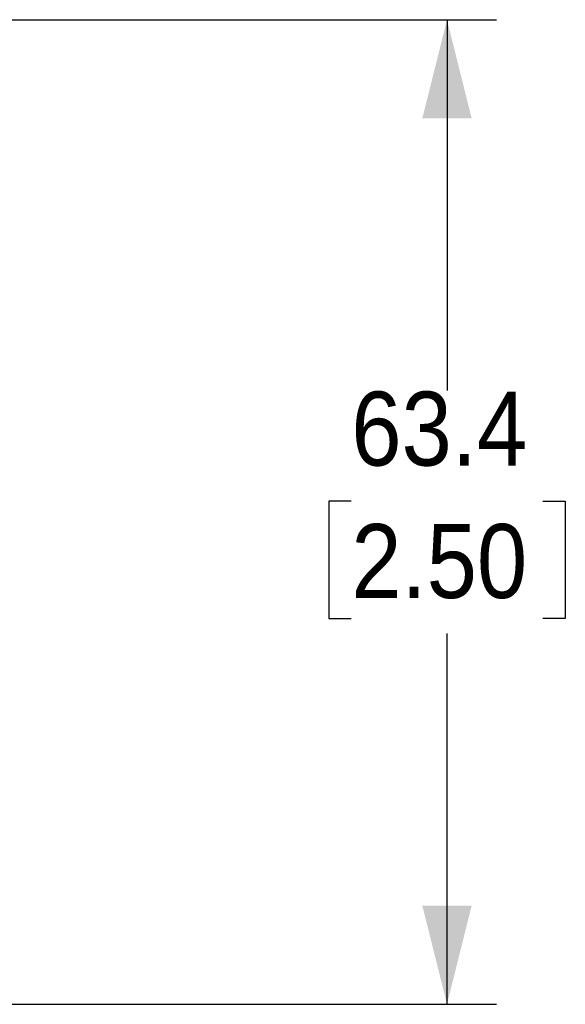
# Model space of a CAD drawing. Header units: millimetres. Extents: x 13 to 559, y 0 to 388.
# Tile 13 of 16: x 272 to 307, y 152 to 216. Entities that reach past the tile are written whole.
import ezdxf

# ---------------------------------------------------------------- set-up
doc = ezdxf.new("R2010")
doc.units = ezdxf.units.MM
doc.linetypes.add('SLD-Solid', pattern=[0])
doc.layers.add('DIMENSIONS', color=140, linetype='SLD-Solid', lineweight=25)
doc.styles.add('SLDTEXTSTYLE0', font='GOTHIC.TTF', dxfattribs={"width": 0.913})
doc.dimstyles.new('SLDDIMSTYLE0', dxfattribs={"dimtxt": 4.7625, "dimasz": 6.35, "dimexe": 0, "dimexo": 0.0625, "dimgap": 1.190625, "dimtad": 0, "dimtih": 1, "dimtoh": 1, "dimdec": 1, "dimrnd": 1e-09, "dimzin": 12, "dimdsep": 46, "dimtxsty": 'SLDTEXTSTYLE0', "dimsah": 1, "dimcen": 0.09, "dimadec": 0, "dimazin": 3, "dimtfac": 1, "dimtdec": 1, "dimtofl": 0, "dimtmove": 0, "dimatfit": 3, "dimfxl": 0, "dimfrac": 2, "dimtolj": 1, "dimtzin": 12, "dimarcsym": 0})

# ---------------------------------------------------------------- blocks, each defined once
blk = doc.blocks.new('_D_3')
at = {"layer": 'DIMENSIONS'}
for p, q in [((270.483, 215.699), (302.616, 215.699)), ((299.441, 215.699), (299.441, 191.826)), ((293.283, 184.701), (291.832, 184.701)), ((291.832, 184.701), (291.832, 177.14)), ((305.6, 184.701), (307.051, 184.701)), ((307.051, 184.701), (307.051, 177.14)), ((291.832, 177.14), (293.283, 177.14)), ((307.051, 177.14), (305.6, 177.14)), ((299.441, 152.299), (299.441, 176.173)), ((270.483, 152.299), (302.616, 152.299))]:
    blk.add_line(p, q, dxfattribs=at)
for points in [[(299.441, 215.699), (297.854, 209.349), (301.029, 209.349)], [(299.441, 152.299), (301.029, 158.649), (297.854, 158.649)]]:
    blk.add_solid(points, dxfattribs=at)
at = {"layer": 'DIMENSIONS', "char_height": 4.7625, "attachment_point": 1, "style": 'SLDTEXTSTYLE0'}
for s, insert in [('63.4', (293.283, 191.751)), ('2.50', (293.283, 183.223))]:
    blk.add_mtext(s, dxfattribs=dict(at, insert=insert))

msp = doc.modelspace()

# ---------------------------------------------------------------- dimensions: what is measured, and where the dimension line sits
at = {"layer": 'DIMENSIONS'}
dim = msp.add_linear_dim(base=(299.441, 215.699), p1=(269.213, 152.299), p2=(269.213, 215.699), angle=90, dimstyle='SLDDIMSTYLE0', dxfattribs=at)
dim.commit()
dim.dimension.update_dxf_attribs({"geometry": '_D_3', "text_midpoint": (299.441, 183.999), "dimtype": 160})

doc.saveas('drawing.dxf')
